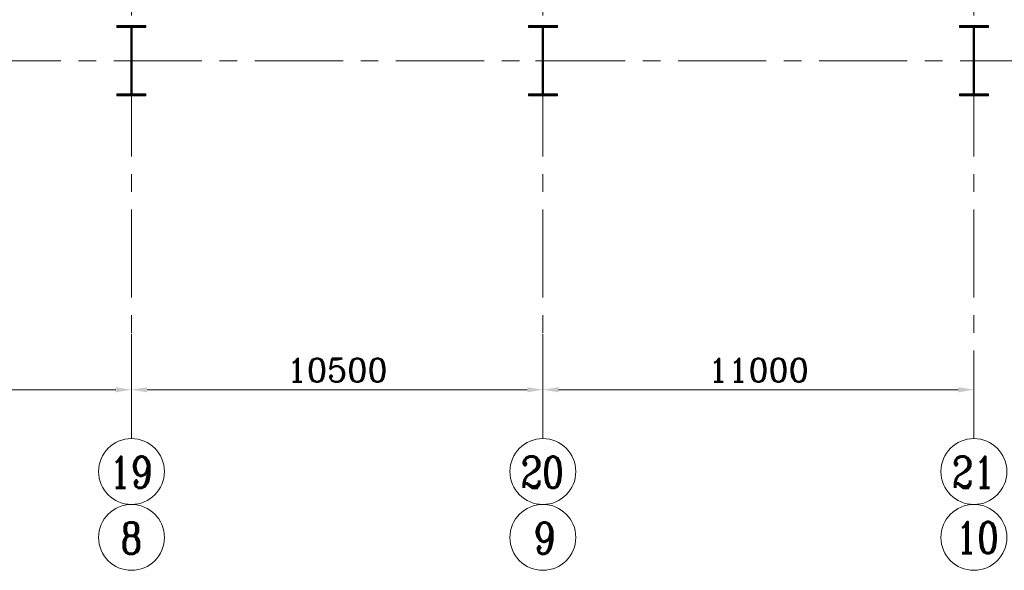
# Model space of a CAD drawing. Header units: inches. Extents: x 0 to 1545919, y 0 to 23143738.
# Tile 185 of 197: x 314500 to 339628, y 58898 to 72956. Entities that reach past the tile are written whole.
import ezdxf

# ---------------------------------------------------------------- set-up
doc = ezdxf.new("R2010")
doc.units = ezdxf.units.IN
doc.header["$LTSCALE"] = 1800
doc.header["$MEASUREMENT"] = 0
doc.linetypes.add('CENTER', pattern=[2, 1.25, -0.25, 0.25, -0.25])
doc.layers.get('0').update_dxf_attribs({"color": 253, "lineweight": 5})
doc.layers.get('Defpoints').update_dxf_attribs({"lineweight": 18})
for name, color, linetype, lineweight in [('CEN', 8, 'CENTER', 18), ('COL', 1, 'Continuous', 18), ('DIM', 4, 'Continuous', 18), ('GRID', 251, 'CENTER', 18), ('TEXT', 3, 'Continuous', 18)]:
    doc.layers.add(name, color=color, linetype=linetype, lineweight=lineweight)
doc.styles.add('ROMANC', font='ROMANC.SHX')
doc.dimstyles.new('K2', dxfattribs={"dimtxt": 600, "dimasz": 400, "dimexe": 200, "dimexo": 200, "dimgap": 200, "dimtad": 1, "dimdec": 0, "dimzin": 0, "dimdsep": 46, "dimtxsty": 'ROMANC', "dimcen": 0.09, "dimclrd": 256, "dimclrt": 4, "dimadec": 0, "dimazin": 0, "dimtfac": 1, "dimtdec": 0, "dimtofl": 0, "dimtmove": 1, "dimatfit": 3, "dimfxl": 0.18, "dimtolj": 1, "dimtzin": 0, "dimarcsym": 0})

# ---------------------------------------------------------------- blocks, each defined once
blk = doc.blocks.new('A-ROW COLUMN')
at = {"layer": 'COL'}
h = blk.add_hatch(dxfattribs=at)
h.set_pattern_fill('ANSI31', color=256, scale=200, style=0)
h.set_pattern_definition([(45, (165226.353, 18853.894), (-17.67767, 17.67767), [])])
h.paths.add_polyline_path([(180799, 40890), (181539, 40890), (181539, 40840), (180799, 40840)])
h.paths.add_polyline_path([(181153, 42590), (181185, 42590), (181185, 40890), (181153, 40890)])
h.paths.add_polyline_path([(180799, 42640), (181539, 42640), (181539, 42590), (180799, 42590)])
blk.add_line((181169, 40840), (181169, 42640))
at = {"layer": 'CEN'}
for p, q in [((181169, 40840), (181169, 42640)), ((180977, 41740), (181360, 41740))]:
    blk.add_line(p, q, dxfattribs=at)
at = {"layer": 'COL'}
for points in [[(180799, 42640), (181539, 42640), (181539, 42590), (180799, 42590)], [(181153, 42590), (181185, 42590), (181185, 40890), (181153, 40890)], [(180799, 40890), (181539, 40890), (181539, 40840), (180799, 40840)]]:
    blk.add_lwpolyline(points, close=True, dxfattribs=at)
blk = doc.blocks.new('*D584')
at = {"layer": 'Defpoints', "color": 0, "transparency": 16777216}
for p in [(5250, -20775), (16250, -21919), (5250, -22400)]:
    blk.add_point(p, dxfattribs=at)
at = {"layer": 'DIM', "color": 0, "lineweight": -2, "transparency": 16777216}
for p, q in [((5250, -20975), (5250, -22600)), ((16250, -22119), (16250, -22600))]:
    blk.add_line(p, q, dxfattribs=at)
at = {"layer": 'DIM', "lineweight": -2, "transparency": 16777216}
blk.add_line((15850, -22400), (5650, -22400), dxfattribs=at)
at = {"layer": 'DIM', "transparency": 16777216}
for points in [[(5650, -22334), (5650, -22467), (5250, -22400)], [(15850, -22334), (15850, -22467), (16250, -22400)]]:
    blk.add_solid(points, dxfattribs=at)
at = {"layer": 'DIM', "color": 4, "transparency": 16777216, "insert": (10750, -21900), "char_height": 600, "attachment_point": 5, "style": 'ROMANC'}
blk.add_mtext('\\A1;11000', dxfattribs=at)
blk = doc.blocks.new('*D585')
at = {"layer": 'Defpoints', "color": 0, "transparency": 16777216}
for p in [(-5250, -20775), (5250, -21919), (-5250, -22400)]:
    blk.add_point(p, dxfattribs=at)
at = {"layer": 'DIM', "color": 0, "lineweight": -2, "transparency": 16777216}
for p, q in [((-5250, -20975), (-5250, -22600)), ((5250, -22119), (5250, -22600))]:
    blk.add_line(p, q, dxfattribs=at)
at = {"layer": 'DIM', "lineweight": -2, "transparency": 16777216}
blk.add_line((4850, -22400), (-4850, -22400), dxfattribs=at)
at = {"layer": 'DIM', "transparency": 16777216}
for points in [[(-4850, -22334), (-4850, -22467), (-5250, -22400)], [(4850, -22334), (4850, -22467), (5250, -22400)]]:
    blk.add_solid(points, dxfattribs=at)
at = {"layer": 'DIM', "color": 4, "transparency": 16777216, "insert": (0, -21900), "char_height": 600, "attachment_point": 5, "style": 'ROMANC'}
blk.add_mtext('\\A1;10500', dxfattribs=at)
blk = doc.blocks.new('*D586')
at = {"layer": 'Defpoints', "color": 0, "transparency": 16777216}
for p in [(-16250, -20775), (-5250, -21919), (-16250, -22400)]:
    blk.add_point(p, dxfattribs=at)
at = {"layer": 'DIM', "color": 0, "lineweight": -2, "transparency": 16777216}
for p, q in [((-16250, -20975), (-16250, -22600)), ((-5250, -22119), (-5250, -22600))]:
    blk.add_line(p, q, dxfattribs=at)
at = {"layer": 'DIM', "lineweight": -2, "transparency": 16777216}
blk.add_line((-5650, -22400), (-15850, -22400), dxfattribs=at)
at = {"layer": 'DIM', "transparency": 16777216}
for points in [[(-15850, -22334), (-15850, -22467), (-16250, -22400)], [(-5650, -22334), (-5650, -22467), (-5250, -22400)]]:
    blk.add_solid(points, dxfattribs=at)
at = {"layer": 'DIM', "color": 4, "transparency": 16777216, "insert": (-10750, -21900), "char_height": 600, "attachment_point": 5, "style": 'ROMANC'}
blk.add_mtext('\\A1;11000', dxfattribs=at)
blk = doc.blocks.new('PLATFORM AT EL 7.5M & EL 8.0M & EL 8.5M LEVEL')
for centre in [(-5250, -24489.9), (5250, -24489.9), (16250, -24489.9), (-5250, -26170.6), (5250, -26170.6), (16250, -26170.6)]:
    blk.add_circle(centre, 840.3)
at = {"layer": 'GRID'}
for p, q in [((-5250, -23649.6), (-5250, 19500)), ((5250, -23649.6), (5250, 19500)), ((16250, -23649.6), (16250, 19500)), ((21750, -14000), (-39050, -14000))]:
    blk.add_line(p, q, dxfattribs=at)
at = {"layer": 'COL'}
for p in [(-186418.5, -55739.8), (-175918.5, -55739.8), (-164918.5, -55739.8)]:
    blk.add_blockref('A-ROW COLUMN', p, dxfattribs=at)
at = {"layer": 'TEXT', "style": 'ROMANC', "width": 0.8}
for s, p in [('19', (-5815.1, -24905.9)), ('20', (4684.9, -24905.9)), ('21', (15684.9, -24905.9)), ('8', (-5528.8, -26586.6)), ('9', (5017.2, -26586.6)), ('10', (15786.4, -26577))]:
    blk.add_text(s, height=800, dxfattribs=at).set_placement(p)
at = {"layer": 'DIM'}
for base, p1, p2, picture, middle in [((-16250, -22400.3), (-5250, -21918.6), (-16250, -20774.7), '*D586', (-10750, -21900.3)), ((-5250, -22400.3), (5250, -21918.6), (-5250, -20774.7), '*D585', (0, -21900.3)), ((5250, -22400.3), (16250, -21918.6), (5250, -20774.7), '*D584', (10750, -21900.3))]:
    dim = blk.add_linear_dim(base=base, p1=p1, p2=p2, angle=180, dimstyle='K2', dxfattribs=at)
    dim.commit()
    dim.dimension.update_dxf_attribs({"geometry": picture, "text_midpoint": middle})

msp = doc.modelspace()

# ---------------------------------------------------------------- block references
msp.add_blockref('PLATFORM AT EL 7.5M & EL 8.0M & EL 8.5M LEVEL', (322602.167, 85908.57))

doc.saveas('drawing.dxf')
